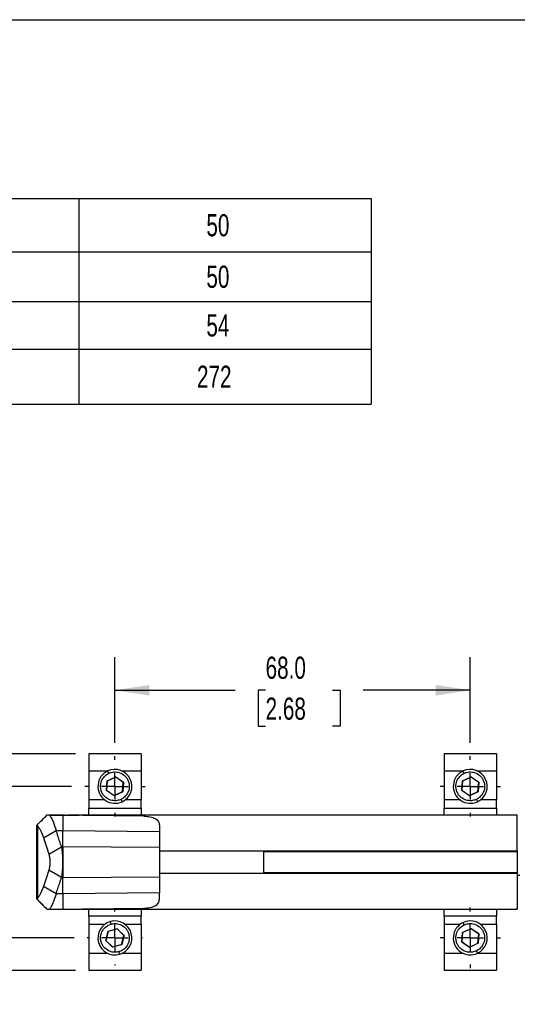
# Model space of a CAD drawing. Header units: millimetres. Extents: x 13 to 546, y 13 to 419.
# Tile 7 of 12: x 138 to 233, y 231 to 419. Entities that reach past the tile are written whole.
import ezdxf

# ---------------------------------------------------------------- set-up
doc = ezdxf.new("R2010")
doc.units = ezdxf.units.MM
doc.header["$LTSCALE"] = 2
doc.linetypes.add('CENTERX2', pattern=[20.32, 12.7, -2.54, 2.54, -2.54])
doc.layers.add('CENTER', color=40, linetype='CENTERX2')
doc.layers.add('DIMENSIONS', color=140, linetype='Continuous', lineweight=25)
doc.layers.add('TEXT', color=140, linetype='Continuous', lineweight=25)
doc.styles.add('SLDTEXTSTYLE0', font='TXT', dxfattribs={"width": 0.7})
doc.dimstyles.new('SLDDIMSTYLE1', dxfattribs={"dimtxt": 4.316016, "dimasz": 6.604, "dimexe": 0, "dimexo": 0.0625, "dimgap": 1.079004, "dimtad": 0, "dimtih": 1, "dimtoh": 1, "dimrnd": 1e-09, "dimzin": 4, "dimdsep": 46, "dimtxsty": 'SLDTEXTSTYLE0', "dimsah": 1, "dimcen": 0.09, "dimadec": 0, "dimazin": 1, "dimtfac": 1, "dimtofl": 0, "dimtmove": 0, "dimatfit": 3, "dimfxl": 0, "dimfrac": 2, "dimtolj": 1, "dimtzin": 12, "dimarcsym": 0})
doc.dimstyles.new('SLDDIMSTYLE3', dxfattribs={"dimtxt": 4.316016, "dimasz": 6.604, "dimexe": 0, "dimexo": 0.0625, "dimgap": 1.079004, "dimtad": 0, "dimtih": 1, "dimtoh": 1, "dimrnd": 1e-09, "dimzin": 4, "dimdsep": 46, "dimtxsty": 'SLDTEXTSTYLE0', "dimsah": 1, "dimcen": 0.09, "dimadec": 0, "dimazin": 1, "dimtfac": 1, "dimtmove": 0, "dimatfit": 0, "dimfxl": 0, "dimfrac": 2, "dimtolj": 1, "dimtzin": 12, "dimarcsym": 0})
doc.dimstyles.new('SLDDIMSTYLE4', dxfattribs={"dimtxt": 4.316016, "dimasz": 6.604, "dimexe": 0, "dimexo": 0.0625, "dimgap": 1.079004, "dimtad": 0, "dimtih": 1, "dimtoh": 1, "dimrnd": 1e-09, "dimzin": 12, "dimdsep": 46, "dimtxsty": 'SLDTEXTSTYLE0', "dimsah": 1, "dimcen": 0.09, "dimadec": 0, "dimazin": 3, "dimtfac": 1, "dimtofl": 0, "dimtmove": 0, "dimatfit": 3, "dimfxl": 0, "dimfrac": 2, "dimtolj": 1, "dimtzin": 12, "dimarcsym": 0})

# ---------------------------------------------------------------- blocks, each defined once
blk = doc.blocks.new('SW_TABLEANNOTATION_0')
at = {"layer": 'DIMENSIONS', "color": 0}
for p, q in [((0, 0), (0, -10.2)), ((0, 0), (109.51, 0)), ((109.51, 0), (109.51, -10.2)), ((109.51, 0), (165.45, 0)), ((165.45, 0), (165.45, -10.2)), ((0, -10.2), (0, -19.71)), ((0, -10.2), (109.51, -10.2)), ((109.51, -10.2), (109.51, -19.71)), ((109.51, -10.2), (165.45, -10.2)), ((165.45, -10.2), (165.45, -19.71)), ((0, -19.71), (0, -28.81)), ((0, -19.71), (109.51, -19.71)), ((109.51, -19.71), (109.51, -28.81)), ((109.51, -19.71), (165.45, -19.71)), ((165.45, -19.71), (165.45, -28.81)), ((0, -28.81), (0, -39.37)), ((0, -28.81), (109.51, -28.81)), ((109.51, -28.81), (109.51, -39.37)), ((109.51, -28.81), (165.45, -28.81)), ((165.45, -28.81), (165.45, -39.37)), ((0, -39.37), (109.51, -39.37)), ((109.51, -39.37), (165.45, -39.37))]:
    blk.add_line(p, q, dxfattribs=at)
at = {"layer": 'DIMENSIONS', "color": 0, "attachment_point": 1, "style": 'SLDTEXTSTYLE0'}
for s, insert, char_height in [('SLPC [MM]', (39.27, -2.99), 4.233), ('50', (133.89, -2.99), 4.233), ('US [ USEFUL STROKE ]', (21.6, -12.85), 4.2333), ('50', (133.89, -12.85), 4.233), ('MS [ MECHANICAL STROKE ]', (13.36, -22.16), 4.2333), ('54', (133.89, -22.16), 4.233), ('L [ TOTAL STROKE ]', (25.85, -31.98), 4.2333), ('272', (132.09, -31.98), 4.233)]:
    blk.add_mtext(s, dxfattribs=dict(at, insert=insert, char_height=char_height))
blk = doc.blocks.new('_D_5')
at = {"layer": 'DIMENSIONS'}
for p, q in [((156.23, 280.76), (156.23, 297.17)), ((224.23, 280.76), (224.23, 297.17)), ((156.23, 290.82), (179.21, 290.82)), ((185.06, 290.82), (183.61, 290.82)), ((183.61, 290.82), (183.61, 283.96)), ((197.88, 290.82), (199.33, 290.82)), ((199.33, 290.82), (199.33, 283.96)), ((224.23, 290.82), (203.73, 290.82)), ((183.61, 283.96), (185.06, 283.96)), ((199.33, 283.96), (197.88, 283.96))]:
    blk.add_line(p, q, dxfattribs=at)
for points in [[(156.23, 290.82), (162.83, 289.8), (162.83, 291.83)], [(224.23, 290.82), (217.63, 291.83), (217.63, 289.8)]]:
    blk.add_solid(points, dxfattribs=at)
at = {"layer": 'DIMENSIONS', "char_height": 4.233, "attachment_point": 1, "style": 'SLDTEXTSTYLE0'}
for s, insert in [('68.0', (185.06, 297.24)), ('2.68', (185.06, 289.41))]:
    blk.add_mtext(s, dxfattribs=dict(at, insert=insert))
blk = doc.blocks.new('_D_6')
at = {"layer": 'DIMENSIONS'}
for p, q in [((118.75, 272.43), (118.75, 285.13)), ((147.9, 272.43), (112.4, 272.43)), ((112.34, 259.04), (110.89, 259.04)), ((110.89, 259.04), (110.89, 252.18)), ((125.17, 259.04), (126.62, 259.04)), ((126.62, 259.04), (126.62, 252.18)), ((110.89, 252.18), (112.34, 252.18)), ((126.62, 252.18), (125.17, 252.18)), ((148.4, 243.43), (112.4, 243.43)), ((118.75, 243.43), (118.75, 230.73))]:
    blk.add_line(p, q, dxfattribs=at)
for points in [[(118.75, 272.43), (119.77, 279.04), (117.74, 279.04)], [(118.75, 243.43), (117.74, 236.83), (119.77, 236.83)]]:
    blk.add_solid(points, dxfattribs=at)
at = {"layer": 'DIMENSIONS', "char_height": 4.233, "attachment_point": 1, "style": 'SLDTEXTSTYLE0'}
for s, insert in [('29.0', (112.34, 265.46)), ('1.14', (112.34, 257.63))]:
    blk.add_mtext(s, dxfattribs=dict(at, insert=insert))
blk = doc.blocks.new('_D_7')
at = {"layer": 'DIMENSIONS'}
for p, q in [((148.69, 278.63), (90.73, 278.63)), ((97.08, 278.63), (97.08, 266.86)), ((90.66, 259.04), (89.22, 259.04)), ((89.22, 259.04), (89.22, 252.18)), ((103.49, 259.04), (104.94, 259.04)), ((104.94, 259.04), (104.94, 252.18)), ((89.22, 252.18), (90.66, 252.18)), ((97.08, 237.23), (97.08, 251.21)), ((104.94, 252.18), (103.49, 252.18)), ((148.69, 237.23), (90.73, 237.23))]:
    blk.add_line(p, q, dxfattribs=at)
for points in [[(97.08, 278.63), (96.06, 272.03), (98.09, 272.03)], [(97.08, 237.23), (98.09, 243.84), (96.06, 243.84)]]:
    blk.add_solid(points, dxfattribs=at)
at = {"layer": 'DIMENSIONS', "char_height": 4.233, "attachment_point": 1, "style": 'SLDTEXTSTYLE0'}
for s, insert in [('41.4', (90.66, 265.46)), ('1.63', (90.66, 257.63))]:
    blk.add_mtext(s, dxfattribs=dict(at, insert=insert))
blk = doc.blocks.new('SW_CENTERMARKSYMBOL_0')
at = {"layer": 'CENTER', "color": 0}
for p, q in [((0, 5.08), (0, 5.79)), ((0, 0), (0, 2.54)), ((-5.08, 0), (-5.79, 0)), ((0, 0), (-2.54, 0)), ((0, 0), (0, -2.54)), ((0, 0), (2.54, 0)), ((5.08, 0), (5.79, 0)), ((0, -5.08), (0, -5.79))]:
    blk.add_line(p, q, dxfattribs=at)
blk = doc.blocks.new('SW_CENTERMARKSYMBOL_1')
at = {"layer": 'CENTER', "color": 0}
for p, q in [((0, 5.08), (0, 5.29)), ((0, 0), (0, 2.54)), ((-5.08, 0), (-5.29, 0)), ((0, 0), (-2.54, 0)), ((0, 0), (0, -2.54)), ((0, 0), (2.54, 0)), ((5.08, 0), (5.29, 0)), ((0, -5.08), (0, -5.29))]:
    blk.add_line(p, q, dxfattribs=at)
blk = doc.blocks.new('SW_CENTERMARKSYMBOL_2')
at = {"layer": 'CENTER', "color": 0}
for p, q in [((0, 5.08), (0, 5.79)), ((0, 0), (0, 2.54)), ((-5.08, 0), (-5.79, 0)), ((0, 0), (-2.54, 0)), ((0, 0), (0, -2.54)), ((0, 0), (2.54, 0)), ((5.08, 0), (5.79, 0)), ((0, -5.08), (0, -5.79))]:
    blk.add_line(p, q, dxfattribs=at)
blk = doc.blocks.new('SW_CENTERMARKSYMBOL_3')
at = {"layer": 'CENTER', "color": 0}
for p, q in [((0, 5.08), (0, 5.79)), ((0, 0), (0, 2.54)), ((-5.08, 0), (-5.79, 0)), ((0, 0), (-2.54, 0)), ((0, 0), (0, -2.54)), ((0, 0), (2.54, 0)), ((5.08, 0), (5.79, 0)), ((0, -5.08), (0, -5.79))]:
    blk.add_line(p, q, dxfattribs=at)

msp = doc.modelspace()

# ---------------------------------------------------------------- linework, layer by layer
for p, q in [((161.23, 278.634), (151.23, 278.634)), ((151.23, 278.634), (151.23, 275.424)), ((161.23, 278.634), (161.23, 275.424)), ((229.23, 278.634), (219.23, 278.634)), ((219.23, 278.634), (219.23, 275.424)), ((229.23, 278.634), (229.23, 275.424)), ((151.23, 275.424), (151.23, 269.822)), ((151.23, 275.424), (154.955, 275.424)), ((157.504, 275.424), (161.23, 275.424)), ((161.23, 275.424), (161.23, 269.822)), ((219.23, 275.424), (219.23, 269.822)), ((219.23, 275.424), (222.955, 275.424)), ((225.504, 275.424), (229.23, 275.424)), ((229.23, 275.424), (229.23, 269.822)), ((154.59, 271.661), (154.74, 273.468)), ((154.772, 273.446), (154.624, 271.678)), ((154.74, 273.468), (156.38, 274.241)), ((154.74, 273.468), (154.772, 273.446)), ((156.377, 274.203), (154.772, 273.446)), ((156.377, 274.203), (156.38, 274.241)), ((157.835, 273.191), (156.377, 274.203)), ((156.38, 274.241), (157.869, 273.208)), ((157.687, 271.423), (157.835, 273.191)), ((157.869, 273.208), (157.719, 271.401)), ((157.835, 273.191), (157.869, 273.208)), ((222.59, 271.661), (222.74, 273.468)), ((222.772, 273.446), (222.624, 271.678)), ((222.74, 273.468), (224.38, 274.241)), ((222.74, 273.468), (222.772, 273.446)), ((224.377, 274.203), (222.772, 273.446)), ((224.377, 274.203), (224.38, 274.241)), ((225.835, 273.191), (224.377, 274.203)), ((224.38, 274.241), (225.869, 273.208)), ((225.687, 271.423), (225.835, 273.191)), ((225.869, 273.208), (225.719, 271.401)), ((225.835, 273.191), (225.869, 273.208)), ((154.624, 271.678), (154.59, 271.661)), ((156.079, 270.628), (154.59, 271.661)), ((154.624, 271.678), (156.082, 270.666)), ((157.719, 271.401), (156.079, 270.628)), ((156.082, 270.666), (157.687, 271.423)), ((157.687, 271.423), (157.719, 271.401)), ((222.624, 271.678), (222.59, 271.661)), ((224.079, 270.628), (222.59, 271.661)), ((222.624, 271.678), (224.082, 270.666)), ((225.719, 271.401), (224.079, 270.628)), ((224.082, 270.666), (225.687, 271.423)), ((225.687, 271.423), (225.719, 271.401)), ((151.23, 269.822), (151.23, 268.283)), ((154.297, 269.822), (151.23, 269.822)), ((156.082, 270.666), (156.079, 270.628)), ((161.23, 269.822), (158.162, 269.822)), ((161.23, 268.283), (161.23, 269.822)), ((219.23, 269.822), (219.23, 268.283)), ((222.297, 269.822), (219.23, 269.822)), ((224.082, 270.666), (224.079, 270.628)), ((229.23, 269.822), (226.162, 269.822)), ((229.23, 268.283), (229.23, 269.822)), ((151.23, 268.283), (161.23, 268.283)), ((151.23, 266.931), (151.23, 268.283)), ((161.23, 268.283), (161.23, 266.931)), ((219.23, 268.283), (229.23, 268.283)), ((219.23, 266.931), (219.23, 268.283)), ((229.23, 268.283), (229.23, 266.931)), ((143.229, 266.931), (141.23, 264.931)), ((146.73, 266.931), (143.229, 266.931)), ((143.695, 266.93), (146.23, 266.93)), ((233.23, 266.931), (147.23, 266.931)), ((161.73, 266.719), (150.23, 266.88)), ((233.23, 260.074), (233.23, 266.931)), ((141.23, 264.93), (141.328, 265.029)), ((141.23, 264.931), (141.23, 264.931)), ((141.23, 264.931), (141.23, 264.93)), ((141.23, 264.93), (141.23, 250.931)), ((141.447, 251.025), (141.447, 264.837)), ((142.554, 262.587), (144.977, 263.981)), ((144.977, 263.981), (146.23, 263.981)), ((146.23, 260.884), (146.23, 263.981)), ((146.23, 263.981), (164.73, 263.814)), ((164.73, 264.991), (164.73, 263.814)), ((164.73, 263.814), (164.73, 260.716)), ((143.582, 259.484), (146.004, 260.884)), ((146.23, 260.884), (146.004, 260.884)), ((164.73, 260.716), (146.23, 260.884)), ((146.23, 260.884), (146.23, 254.978)), ((164.73, 260.716), (164.73, 255.146)), ((164.73, 260.074), (233.23, 260.074)), ((184.73, 260.031), (164.73, 260.031)), ((184.73, 258.846), (184.73, 260.031)), ((184.73, 259.957), (233.23, 259.957)), ((233.23, 260.074), (233.23, 259.957)), ((233.23, 259.957), (233.23, 255.905)), ((184.73, 255.831), (184.73, 258.846)), ((146.004, 254.978), (143.582, 256.379)), ((146.004, 254.978), (146.23, 254.978)), ((146.23, 254.978), (164.73, 255.146)), ((146.23, 251.881), (146.23, 254.978)), ((164.73, 255.831), (184.73, 255.831)), ((233.23, 255.788), (164.73, 255.788)), ((164.73, 255.146), (164.73, 252.048)), ((233.23, 255.905), (184.73, 255.905)), ((233.23, 255.788), (233.23, 255.905)), ((233.23, 255.788), (233.23, 248.931)), ((233.23, 255.431), (233.73, 255.431)), ((144.977, 251.881), (142.554, 253.275)), ((141.23, 250.931), (141.328, 250.833)), ((141.328, 250.833), (143.229, 248.931)), ((146.23, 251.881), (144.977, 251.881)), ((164.73, 252.048), (146.23, 251.881)), ((146.23, 251.881), (146.23, 248.931)), ((164.73, 250.871), (164.73, 252.048)), ((143.229, 248.931), (143.695, 248.931)), ((143.695, 248.931), (146.23, 248.931)), ((149.374, 248.931), (233.23, 248.931)), ((150.23, 248.982), (161.73, 249.143)), ((151.23, 247.586), (151.23, 248.931)), ((161.23, 248.931), (161.23, 247.586)), ((219.23, 247.586), (219.23, 248.931)), ((229.23, 248.931), (229.23, 247.586)), ((161.23, 247.586), (151.23, 247.586)), ((151.23, 247.586), (151.23, 246.047)), ((161.23, 246.047), (161.23, 247.586)), ((229.23, 247.586), (219.23, 247.586)), ((219.23, 247.586), (219.23, 246.047)), ((229.23, 246.047), (229.23, 247.586)), ((151.23, 246.047), (151.23, 240.445)), ((151.23, 246.047), (154.297, 246.047)), ((154.937, 244.705), (156.683, 245.19)), ((156.674, 245.153), (154.964, 244.678)), ((156.674, 245.153), (156.683, 245.19)), ((157.94, 243.909), (156.674, 245.153)), ((156.683, 245.19), (157.976, 243.919)), ((158.162, 246.047), (161.23, 246.047)), ((161.23, 246.047), (161.23, 240.445)), ((219.23, 246.047), (219.23, 240.445)), ((219.23, 246.047), (222.297, 246.047)), ((222.74, 244.468), (224.38, 245.241)), ((224.377, 245.203), (222.772, 244.446)), ((224.377, 245.203), (224.38, 245.241)), ((225.835, 244.191), (224.377, 245.203)), ((224.38, 245.241), (225.869, 244.208)), ((226.162, 246.047), (229.23, 246.047)), ((229.23, 246.047), (229.23, 240.445)), ((154.483, 242.95), (154.937, 244.705)), ((154.964, 244.678), (154.519, 242.96)), ((154.937, 244.705), (154.964, 244.678)), ((157.495, 242.191), (157.94, 243.909)), ((157.976, 243.919), (157.522, 242.164)), ((157.94, 243.909), (157.976, 243.919)), ((222.59, 242.661), (222.74, 244.468)), ((222.772, 244.446), (222.624, 242.678)), ((222.74, 244.468), (222.772, 244.446)), ((225.687, 242.423), (225.835, 244.191)), ((225.869, 244.208), (225.719, 242.401)), ((225.835, 244.191), (225.869, 244.208)), ((154.519, 242.96), (154.483, 242.95)), ((155.776, 241.679), (154.483, 242.95)), ((154.519, 242.96), (155.785, 241.716)), ((157.522, 242.164), (155.776, 241.679)), ((155.785, 241.716), (155.776, 241.679)), ((155.785, 241.716), (157.495, 242.191)), ((157.495, 242.191), (157.522, 242.164)), ((222.624, 242.678), (222.59, 242.661)), ((224.079, 241.628), (222.59, 242.661)), ((222.624, 242.678), (224.082, 241.666)), ((225.719, 242.401), (224.079, 241.628)), ((224.082, 241.666), (224.079, 241.628)), ((224.082, 241.666), (225.687, 242.423)), ((225.687, 242.423), (225.719, 242.401)), ((151.23, 240.445), (151.23, 237.235)), ((154.955, 240.445), (151.23, 240.445)), ((161.23, 240.445), (157.504, 240.445)), ((161.23, 240.445), (161.23, 237.235)), ((219.23, 240.445), (219.23, 237.235)), ((222.955, 240.445), (219.23, 240.445)), ((229.23, 240.445), (225.504, 240.445)), ((229.23, 240.445), (229.23, 237.235)), ((151.23, 237.235), (161.23, 237.235)), ((219.23, 237.235), (229.23, 237.235))]:
    msp.add_line(p, q)
at = {"flags": 128}
msp.add_lwpolyline([(146.23, 266.93), (146.23, 266.675), (146.23, 266.386), (146.23, 266.063), (146.23, 265.707), (146.23, 265.319), (146.23, 264.902), (146.23, 264.455), (146.23, 263.981)], dxfattribs=at)
for centre, start, end in [((156.23, 272.434), 115.24192, 295.24192), ((156.23, 272.434), 295.24192, 115.24192), ((224.23, 272.434), 115.24192, 295.24192), ((224.23, 272.434), 295.24192, 115.24192), ((156.23, 243.434), 105.49824, 285.49824), ((156.23, 243.434), 285.49824, 105.49824), ((224.23, 243.434), 115.24192, 295.24192), ((224.23, 243.434), 295.24192, 115.24192)]:
    msp.add_arc(centre, 3.25, start, end)
for points, knots in [([(155.057, 274.922), (155.032, 274.975), (155.005, 275.033), (154.952, 275.144), (154.927, 275.198), (154.885, 275.286), (154.869, 275.32), (154.848, 275.364), (154.844, 275.374), (154.844, 275.374)], [0, 0, 0, 0, 0.25, 0.25, 0.5, 0.5, 0.75, 0.75, 1, 1, 1, 1]), ([(155.057, 274.922), (155.264, 275.02), (155.51, 275.105), (156.09, 275.197), (156.425, 275.202), (157.143, 275.054), (157.526, 274.898), (158.045, 274.511), (158.208, 274.358), (158.495, 274.009), (158.619, 273.814), (158.815, 273.4), (158.886, 273.18), (158.972, 272.737), (158.987, 272.514), (158.955, 271.868), (158.832, 271.472), (158.489, 270.824), (158.271, 270.569), (157.832, 270.181), (157.609, 270.045), (157.402, 269.947)], [0, 0, 0, 0, 0.125, 0.125, 0.25, 0.25, 0.375, 0.375, 0.4375, 0.4375, 0.5, 0.5, 0.5625, 0.5625, 0.625, 0.625, 0.75, 0.75, 0.875, 0.875, 1, 1, 1, 1]), ([(223.057, 274.922), (223.032, 274.975), (223.005, 275.033), (222.952, 275.144), (222.927, 275.198), (222.885, 275.286), (222.869, 275.32), (222.848, 275.364), (222.844, 275.374), (222.844, 275.374)], [0, 0, 0, 0, 0.25, 0.25, 0.5, 0.5, 0.75, 0.75, 1, 1, 1, 1]), ([(223.057, 274.922), (223.264, 275.02), (223.51, 275.105), (224.09, 275.197), (224.425, 275.202), (225.143, 275.054), (225.526, 274.898), (226.045, 274.511), (226.208, 274.358), (226.495, 274.009), (226.619, 273.814), (226.815, 273.4), (226.886, 273.18), (226.972, 272.737), (226.987, 272.514), (226.955, 271.868), (226.832, 271.472), (226.489, 270.824), (226.271, 270.569), (225.832, 270.181), (225.609, 270.045), (225.402, 269.947)], [0, 0, 0, 0, 0.125, 0.125, 0.25, 0.25, 0.375, 0.375, 0.4375, 0.4375, 0.5, 0.5, 0.5625, 0.5625, 0.625, 0.625, 0.75, 0.75, 0.875, 0.875, 1, 1, 1, 1]), ([(157.402, 269.947), (157.195, 269.849), (156.949, 269.764), (156.369, 269.672), (156.034, 269.667), (155.316, 269.815), (154.933, 269.971), (154.414, 270.358), (154.251, 270.511), (153.964, 270.86), (153.84, 271.054), (153.644, 271.469), (153.573, 271.689), (153.487, 272.132), (153.472, 272.355), (153.504, 273.001), (153.627, 273.397), (153.97, 274.045), (154.188, 274.3), (154.627, 274.688), (154.85, 274.824), (155.057, 274.922)], [0, 0, 0, 0, 0.125, 0.125, 0.25, 0.25, 0.375, 0.375, 0.4375, 0.4375, 0.5, 0.5, 0.5625, 0.5625, 0.625, 0.625, 0.75, 0.75, 0.875, 0.875, 1, 1, 1, 1]), ([(225.402, 269.947), (225.195, 269.849), (224.949, 269.764), (224.369, 269.672), (224.034, 269.667), (223.316, 269.815), (222.933, 269.971), (222.414, 270.358), (222.251, 270.511), (221.964, 270.86), (221.84, 271.054), (221.644, 271.469), (221.573, 271.689), (221.487, 272.132), (221.472, 272.355), (221.504, 273.001), (221.627, 273.397), (221.97, 274.045), (222.188, 274.3), (222.627, 274.688), (222.85, 274.824), (223.057, 274.922)], [0, 0, 0, 0, 0.125, 0.125, 0.25, 0.25, 0.375, 0.375, 0.4375, 0.4375, 0.5, 0.5, 0.5625, 0.5625, 0.625, 0.625, 0.75, 0.75, 0.875, 0.875, 1, 1, 1, 1]), ([(157.402, 269.947), (157.427, 269.894), (157.454, 269.836), (157.507, 269.725), (157.532, 269.671), (157.574, 269.583), (157.59, 269.549), (157.611, 269.505), (157.615, 269.495), (157.615, 269.495)], [0, 0, 0, 0, 0.25, 0.25, 0.5, 0.5, 0.75, 0.75, 1, 1, 1, 1]), ([(225.402, 269.947), (225.427, 269.894), (225.454, 269.836), (225.507, 269.725), (225.532, 269.671), (225.574, 269.583), (225.59, 269.549), (225.611, 269.505), (225.615, 269.495), (225.615, 269.495)], [0, 0, 0, 0, 0.25, 0.25, 0.5, 0.5, 0.75, 0.75, 1, 1, 1, 1]), ([(143.695, 266.93), (143.815, 266.773), (143.933, 266.593), (144.161, 266.187), (144.273, 265.96), (144.596, 265.218), (144.796, 264.638), (144.977, 263.981)], [0, 0, 0, 0, 0.25, 0.25, 0.5, 0.5, 1, 1, 1, 1]), ([(161.73, 266.719), (161.945, 266.716), (162.156, 266.704), (162.569, 266.664), (162.773, 266.634), (163.154, 266.558), (163.333, 266.511), (163.668, 266.398), (163.818, 266.333), (164.086, 266.184), (164.204, 266.099), (164.401, 265.916), (164.482, 265.816), (164.673, 265.493), (164.73, 265.253), (164.73, 264.991)], [0, 0, 0, 0, 0.125, 0.125, 0.25, 0.25, 0.375, 0.375, 0.5, 0.5, 0.625, 0.625, 0.75, 0.75, 1, 1, 1, 1]), ([(141.447, 264.837), (141.55, 264.706), (141.651, 264.56), (141.848, 264.238), (141.944, 264.063), (142.223, 263.498), (142.395, 263.069), (142.554, 262.587)], [0, 0, 0, 0, 0.25, 0.25, 0.5, 0.5, 1, 1, 1, 1]), ([(146.004, 260.884), (145.893, 261.218), (145.781, 261.552), (145.67, 261.887), (145.555, 262.235), (145.439, 262.584), (145.323, 262.933), (145.208, 263.282), (145.092, 263.631), (144.977, 263.981)], [0, 0, 0, 0, 0.0014325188, 0.0014325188, 0.0014325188, 0.0029255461, 0.0029255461, 0.0029255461, 0.0044185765, 0.0044185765, 0.0044185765, 0.0044185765]), ([(142.554, 262.587), (142.725, 262.069), (143.067, 261.033), (143.41, 260), (143.582, 259.484)], [0, 0, 0, 0, 0.4999703, 1, 1, 1, 1]), ([(146.004, 260.884), (146.072, 260.494), (146.127, 260.031), (146.201, 259.022), (146.22, 258.477), (146.22, 257.385), (146.201, 256.84), (146.127, 255.831), (146.072, 255.368), (146.004, 254.978)], [0, 0, 0, 0, 0.25, 0.25, 0.5, 0.5, 0.75, 0.75, 1, 1, 1, 1]), ([(143.582, 259.484), (143.615, 259.382), (143.646, 259.271), (143.699, 259.035), (143.722, 258.907), (143.759, 258.641), (143.773, 258.504), (143.793, 258.222), (143.797, 258.076), (143.798, 257.644), (143.778, 257.354), (143.722, 256.958), (143.699, 256.83), (143.646, 256.591), (143.615, 256.48), (143.582, 256.379)], [0, 0, 0, 0, 0.125, 0.125, 0.25, 0.25, 0.375, 0.375, 0.5, 0.5, 0.75, 0.75, 0.875, 0.875, 1, 1, 1, 1]), ([(143.582, 256.379), (143.41, 255.862), (143.067, 254.829), (142.725, 253.793), (142.554, 253.275)], [0, 0, 0, 0, 0.5000301, 1, 1, 1, 1]), ([(144.977, 251.881), (145.087, 252.216), (145.198, 252.552), (145.309, 252.887), (145.425, 253.236), (145.54, 253.584), (145.656, 253.933), (145.772, 254.282), (145.888, 254.63), (146.004, 254.978)], [0, 0, 0, 0, 0.0014325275, 0.0014325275, 0.0014325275, 0.0029255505, 0.0029255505, 0.0029255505, 0.0044185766, 0.0044185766, 0.0044185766, 0.0044185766]), ([(233.23, 255.242), (233.243, 255.255), (233.287, 255.293), (233.31, 255.375), (233.325, 255.431)], [0, 0, 0, 0, 0.3209862, 1, 1, 1, 1]), ([(142.554, 253.275), (142.337, 252.615), (142.088, 252.043), (141.698, 251.372), (141.574, 251.187), (141.447, 251.025)], [0.76386177, 0.76386177, 0.76386177, 0.76386177, 1.03633188, 1.03633188, 1.15677515, 1.15677515, 1.15677515, 1.15677515]), ([(144.977, 251.881), (144.796, 251.224), (144.596, 250.643), (144.272, 249.9), (144.161, 249.674), (143.932, 249.269), (143.815, 249.089), (143.695, 248.931)], [0, 0, 0, 0, 0.5, 0.5, 0.75, 0.75, 1, 1, 1, 1]), ([(161.73, 249.143), (161.945, 249.146), (162.156, 249.158), (162.569, 249.198), (162.773, 249.228), (163.154, 249.304), (163.333, 249.351), (163.668, 249.464), (163.818, 249.529), (164.086, 249.678), (164.204, 249.763), (164.401, 249.946), (164.482, 250.046), (164.673, 250.369), (164.73, 250.609), (164.73, 250.871)], [0, 0, 0, 0, 0.125, 0.125, 0.25, 0.25, 0.375, 0.375, 0.5, 0.5, 0.625, 0.625, 0.75, 0.75, 1, 1, 1, 1]), ([(156.964, 240.784), (156.743, 240.723), (156.486, 240.681), (155.9, 240.689), (155.569, 240.74), (154.886, 241.007), (154.534, 241.227), (154.088, 241.695), (153.954, 241.874), (153.73, 242.266), (153.641, 242.479), (153.518, 242.921), (153.485, 243.149), (153.475, 243.6), (153.499, 243.823), (153.639, 244.454), (153.828, 244.823), (154.276, 245.404), (154.533, 245.618), (155.031, 245.927), (155.274, 246.023), (155.495, 246.085)], [0, 0, 0, 0, 0.125, 0.125, 0.25, 0.25, 0.375, 0.375, 0.4375, 0.4375, 0.5, 0.5, 0.5625, 0.5625, 0.625, 0.625, 0.75, 0.75, 0.875, 0.875, 1, 1, 1, 1]), ([(155.495, 246.085), (155.479, 246.141), (155.462, 246.203), (155.429, 246.321), (155.413, 246.378), (155.387, 246.472), (155.377, 246.509), (155.364, 246.556), (155.361, 246.566), (155.361, 246.566)], [0, 0, 0, 0, 0.25, 0.25, 0.5, 0.5, 0.75, 0.75, 1, 1, 1, 1]), ([(155.495, 246.085), (155.716, 246.146), (155.973, 246.188), (156.559, 246.18), (156.89, 246.129), (157.573, 245.862), (157.925, 245.642), (158.371, 245.174), (158.505, 244.995), (158.729, 244.603), (158.818, 244.39), (158.941, 243.948), (158.974, 243.72), (158.984, 243.269), (158.96, 243.046), (158.82, 242.415), (158.631, 242.046), (158.183, 241.465), (157.926, 241.251), (157.428, 240.942), (157.185, 240.846), (156.964, 240.784)], [0, 0, 0, 0, 0.125, 0.125, 0.25, 0.25, 0.375, 0.375, 0.4375, 0.4375, 0.5, 0.5, 0.5625, 0.5625, 0.625, 0.625, 0.75, 0.75, 0.875, 0.875, 1, 1, 1, 1]), ([(225.402, 240.947), (225.195, 240.849), (224.949, 240.764), (224.369, 240.672), (224.034, 240.667), (223.316, 240.815), (222.933, 240.971), (222.414, 241.358), (222.251, 241.511), (221.964, 241.86), (221.84, 242.054), (221.644, 242.469), (221.573, 242.689), (221.487, 243.132), (221.472, 243.355), (221.504, 244.001), (221.627, 244.397), (221.97, 245.045), (222.188, 245.3), (222.627, 245.688), (222.85, 245.824), (223.057, 245.922)], [0, 0, 0, 0, 0.125, 0.125, 0.25, 0.25, 0.375, 0.375, 0.4375, 0.4375, 0.5, 0.5, 0.5625, 0.5625, 0.625, 0.625, 0.75, 0.75, 0.875, 0.875, 1, 1, 1, 1]), ([(223.057, 245.922), (223.032, 245.975), (223.005, 246.033), (222.952, 246.144), (222.927, 246.198), (222.885, 246.286), (222.869, 246.32), (222.848, 246.364), (222.844, 246.374), (222.844, 246.374)], [0, 0, 0, 0, 0.25, 0.25, 0.5, 0.5, 0.75, 0.75, 1, 1, 1, 1]), ([(223.057, 245.922), (223.264, 246.02), (223.51, 246.105), (224.09, 246.197), (224.425, 246.202), (225.143, 246.054), (225.526, 245.898), (226.045, 245.511), (226.208, 245.358), (226.495, 245.009), (226.619, 244.814), (226.815, 244.4), (226.886, 244.18), (226.972, 243.737), (226.987, 243.514), (226.955, 242.868), (226.832, 242.472), (226.489, 241.824), (226.271, 241.569), (225.832, 241.181), (225.609, 241.045), (225.402, 240.947)], [0, 0, 0, 0, 0.125, 0.125, 0.25, 0.25, 0.375, 0.375, 0.4375, 0.4375, 0.5, 0.5, 0.5625, 0.5625, 0.625, 0.625, 0.75, 0.75, 0.875, 0.875, 1, 1, 1, 1]), ([(156.964, 240.784), (156.98, 240.728), (156.997, 240.666), (157.03, 240.548), (157.046, 240.491), (157.072, 240.397), (157.082, 240.36), (157.095, 240.313), (157.098, 240.303), (157.098, 240.303)], [0, 0, 0, 0, 0.25, 0.25, 0.5, 0.5, 0.75, 0.75, 1, 1, 1, 1]), ([(225.402, 240.947), (225.427, 240.894), (225.454, 240.836), (225.507, 240.725), (225.532, 240.671), (225.574, 240.583), (225.59, 240.549), (225.611, 240.505), (225.615, 240.495), (225.615, 240.495)], [0, 0, 0, 0, 0.25, 0.25, 0.5, 0.5, 0.75, 0.75, 1, 1, 1, 1])]:
    msp.add_open_spline(points, degree=3, knots=knots)
for points in [[(141.328, 265.029), (141.968, 265.669), (142.602, 266.303), (143.229, 266.93)], [(143.695, 266.93), (143.535, 266.93), (143.38, 266.93), (143.229, 266.93)], [(146.23, 266.93), (147.279, 266.93), (148.329, 266.93), (149.379, 266.93)], [(150.23, 266.88), (149.941, 266.884), (149.658, 266.901), (149.379, 266.93)], [(141.447, 264.837), (141.399, 264.898), (141.36, 264.962), (141.328, 265.029)], [(141.328, 250.833), (141.36, 250.899), (141.399, 250.964), (141.447, 251.025)], [(141.328, 250.833), (141.967, 250.193), (142.602, 249.559), (143.229, 248.931)], [(143.229, 248.931), (143.379, 248.931), (143.535, 248.931), (143.695, 248.931)], [(146.23, 248.931), (147.278, 248.931), (148.326, 248.931), (149.374, 248.931)], [(149.374, 248.931), (149.654, 248.961), (149.939, 248.978), (150.23, 248.982)]]:
    msp.add_open_spline(points, degree=3)
at = {"layer": 'TEXT'}
msp.add_line((12.7, 419.1), (546.1, 419.1), dxfattribs=at)

# ---------------------------------------------------------------- block references
at = {"layer": 'CENTER'}
for name, p in [('SW_CENTERMARKSYMBOL_0', (156.23, 272.434)), ('SW_CENTERMARKSYMBOL_2', (224.23, 272.434)), ('SW_CENTERMARKSYMBOL_1', (156.23, 243.434)), ('SW_CENTERMARKSYMBOL_3', (224.23, 243.434))]:
    msp.add_blockref(name, p, dxfattribs=at)
at = {"layer": 'DIMENSIONS'}
msp.add_blockref('SW_TABLEANNOTATION_0', (39.84, 384.886), dxfattribs=at)

# ---------------------------------------------------------------- dimensions: what is measured, and where the dimension line sits
dim = msp.add_linear_dim(base=(224.23, 290.817), p1=(156.23, 278.224), p2=(224.23, 278.224), dimstyle='SLDDIMSTYLE1', dxfattribs=at)
dim.commit()
dim.dimension.update_dxf_attribs({"geometry": '_D_5', "text_midpoint": (191.468, 290.817), "dimtype": 160})
for base, p1, p2, dimstyle, picture, middle in [((118.754, 243.434), (150.44, 272.434), (150.94, 243.434), 'SLDDIMSTYLE3', '_D_6', (118.754, 259.036)), ((97.077, 237.235), (151.23, 278.634), (151.23, 237.235), 'SLDDIMSTYLE4', '_D_7', (97.077, 259.036))]:
    dim = msp.add_linear_dim(base=base, p1=p1, p2=p2, angle=90, dimstyle=dimstyle, dxfattribs=at)
    dim.commit()
    dim.dimension.update_dxf_attribs({"geometry": picture, "text_midpoint": middle, "dimtype": 160})

doc.saveas('drawing.dxf')
